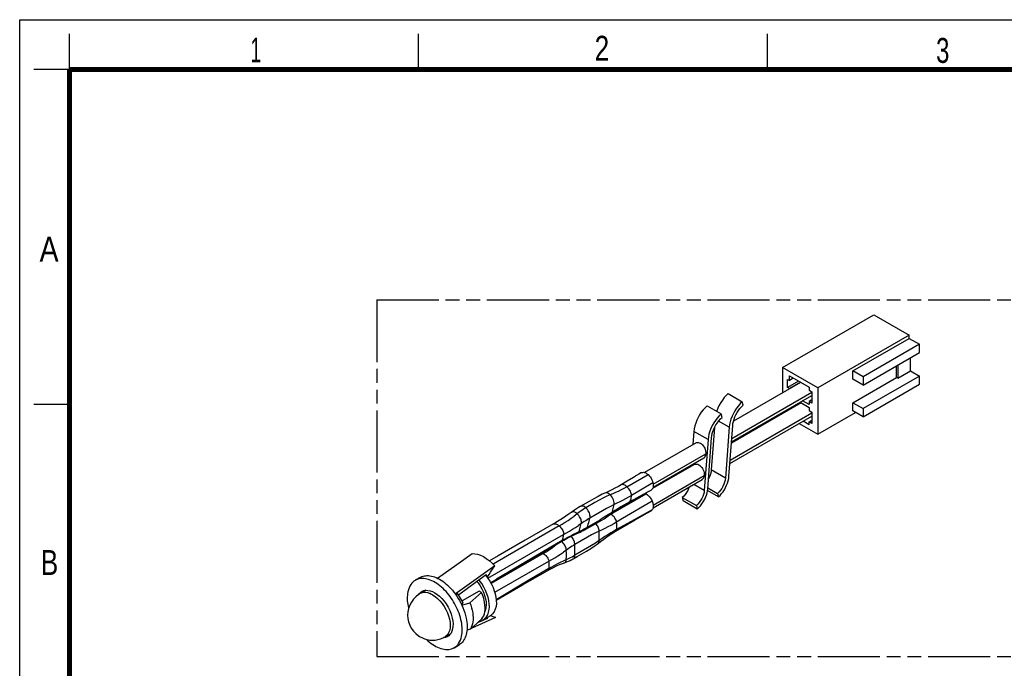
# Model space of a CAD drawing. Header units: millimetres. Extents: x 0 to 210, y 0 to 297.
# Tile 3 of 4: x 0 to 138, y 206 to 297. Entities that reach past the tile are written whole.
import ezdxf

# ---------------------------------------------------------------- set-up
doc = ezdxf.new("R2010")
doc.units = ezdxf.units.MM
doc.header["$LTSCALE"] = 19.36
doc.linetypes.add('PHANTOM', pattern=[0.8, 0.45, -0.05, 0.1, -0.05, 0.1, -0.05])
doc.layers.get('0').update_dxf_attribs({"linetype": 'CONTINUOUS'})
doc.layers.add('DEFAULT_3', color=7, linetype='PHANTOM')
doc.styles.add('TEXTSTYLE_2', font='txt', dxfattribs={"width": 0.75})

msp = doc.modelspace()

# ---------------------------------------------------------------- linework, layer by layer
at = {"color": 2, "linetype": 'Continuous'}
for p, q in [((0, 0), (0, 297)), ((0, 297), (210, 297)), ((7, 290), (7, 295)), ((56, 290), (56, 295)), ((105, 290), (105, 295)), ((7, 290), (2, 290)), ((7, 243), (2, 243))]:
    msp.add_line(p, q, dxfattribs=at)
at = {"color": 7, "linetype": 'Continuous'}
for p, q in [((107.1328, 248.2055), (119.9526, 255.607)), ((119.9526, 255.607), (124.9023, 252.7493)), ((124.9023, 252.7493), (112.0825, 245.3478)), ((116.9828, 247.7197), (124.9023, 252.292)), ((124.9023, 252.292), (124.9023, 252.7493)), ((124.9023, 252.292), (126.3378, 251.4633)), ((126.3378, 251.4633), (118.4182, 246.891)), ((118.4182, 245.7479), (126.3378, 250.3202)), ((126.3378, 250.3202), (126.3378, 251.4633)), ((125.1003, 247.7196), (125.1003, 249.6058)), ((107.1328, 248.2055), (107.1328, 244.6616)), ((112.0825, 245.3478), (107.1328, 248.2055)), ((116.9828, 246.5766), (116.9828, 247.7197)), ((118.4182, 246.891), (116.9828, 247.7197)), ((123.1204, 246.8052), (123.1204, 248.4627)), ((123.3184, 248.577), (123.3184, 246.6909)), ((123.3184, 246.6909), (125.1003, 247.7196)), ((125.1003, 247.7196), (126.3378, 247.0052)), ((109.6575, 246.1192), (100.2185, 240.6696)), ((107.8257, 245.3906), (107.8257, 246.5337)), ((107.8257, 246.5337), (108.0732, 246.3908)), ((109.3726, 246.2837), (107.8257, 245.3906)), ((108.0732, 246.3908), (108.0732, 247.0338)), ((108.0732, 247.0338), (110.8451, 245.4335)), ((108.6301, 246.7123), (108.0732, 246.3908)), ((109.62, 246.1408), (108.0732, 245.2477)), ((116.9828, 243.2616), (123.1204, 246.8052)), ((118.4182, 245.7479), (116.9828, 246.5766)), ((126.3378, 247.0052), (118.4182, 242.4329)), ((118.4182, 246.891), (118.4182, 245.7479)), ((123.3184, 246.6909), (123.1204, 246.8052)), ((126.3378, 245.8621), (126.3378, 247.0052)), ((108.0732, 245.2477), (107.8257, 245.3906)), ((108.0732, 245.2045), (108.0732, 245.2477)), ((110.8451, 245.4335), (110.8451, 245.0192)), ((110.8451, 245.0192), (111.2411, 244.7905)), ((111.2411, 244.7905), (111.2411, 243.1902)), ((112.0825, 245.3478), (112.0825, 238.8321)), ((118.4182, 241.2898), (126.3378, 245.8621)), ((99.4874, 244.5453), (101.4673, 243.4022)), ((99.945, 237.7635), (111.2411, 244.2853)), ((101.591, 242.9203), (101.4673, 243.4022)), ((109.5873, 243.3305), (110.8451, 242.6044)), ((110.8451, 243.0044), (109.9338, 243.5306)), ((111.2411, 243.6474), (110.8451, 243.4188)), ((111.2411, 243.1902), (110.8451, 243.4188)), ((110.8451, 243.4188), (110.8451, 243.0044)), ((96.5175, 242.8307), (98.4974, 241.6876)), ((109.7218, 243.2529), (99.933, 237.6013)), ((108.0732, 242.4186), (108.0405, 242.4375)), ((109.62, 243.3116), (108.0732, 242.4186)), ((108.0732, 242.4186), (108.0732, 242.3011)), ((110.8451, 242.6044), (110.8451, 242.19)), ((110.8451, 242.19), (111.2411, 241.9614)), ((111.2411, 241.9614), (111.2411, 240.361)), ((116.9828, 243.2616), (118.4182, 242.4329)), ((116.9828, 242.1185), (116.9828, 243.2616)), ((118.4182, 241.2898), (116.9828, 242.1185)), ((118.4182, 242.4329), (118.4182, 241.2898)), ((98.6212, 241.2056), (98.4974, 241.6876)), ((99.7215, 234.7311), (111.2411, 241.3818)), ((107.1328, 241.9134), (107.1328, 241.7581)), ((110.8451, 240.1753), (109.9982, 240.6642)), ((110.8451, 240.5896), (111.2411, 240.8182)), ((111.2411, 240.361), (110.8451, 240.5896)), ((110.8451, 240.1753), (110.8451, 240.5896)), ((112.0825, 238.8321), (117.3787, 241.8899)), ((94.6711, 239.2506), (94.5338, 237.3876)), ((97.553, 239.7721), (97.1152, 233.83)), ((99.6208, 239.8221), (99.0951, 232.6869)), ((99.5882, 232.921), (100.1139, 240.0562)), ((109.4537, 240.3499), (112.0825, 238.8321)), ((96.651, 238.1075), (96.1253, 230.9723)), ((96.6183, 231.2063), (97.144, 238.3415)), ((94.9639, 237.6359), (87.7448, 233.468)), ((88.9341, 231.4064), (96.0482, 235.5137)), ((94.7405, 234.6034), (88.8604, 231.2086)), ((94.3224, 234.5173), (94.3104, 234.3551)), ((86.2009, 232.7822), (85.2979, 232.2438)), ((87.2588, 233.4296), (86.9571, 233.2428)), ((87.2589, 233.4294), (87.3072, 233.4558)), ((88.9339, 228.5028), (95.8247, 232.4812)), ((85.2979, 232.2438), (84.4349, 231.7373)), ((88.2844, 230.8026), (88.6596, 231.0057)), ((88.914, 232.031), (88.9386, 231.9118)), ((98.111, 230.0569), (96.5858, 230.9374)), ((96.627, 231.3241), (97.9873, 230.5388)), ((82.1567, 230.5909), (82.1564, 230.5907)), ((85.5662, 229.2817), (86.5235, 229.8255)), ((86.5235, 229.8255), (87.5508, 230.4)), ((87.5508, 230.4), (88.289, 230.8051)), ((87.8089, 230.5421), (87.9717, 230.4645)), ((93.0375, 229.9673), (95.0175, 228.8242)), ((93.0375, 229.9673), (93.1613, 229.4853)), ((97.9873, 230.5388), (98.111, 230.0569)), ((78.7438, 228.7204), (78.7432, 228.7201)), ((95.1412, 228.3422), (93.1613, 229.4853)), ((95.0175, 228.8242), (95.1412, 228.3422)), ((77.4691, 227.887), (77.469, 227.8869)), ((82.6472, 227.3803), (83.0319, 227.6479)), ((83.0317, 227.6478), (83.3403, 227.8669)), ((83.0317, 227.6478), (83.0319, 227.6479)), ((83.6621, 225.2313), (86.3434, 226.7786)), ((74.951, 226.2575), (70.9777, 223.9683)), ((79.9391, 225.7636), (79.5336, 225.5301)), ((79.9391, 225.7636), (80.7708, 226.2388)), ((80.7708, 226.2388), (81.4268, 226.6197)), ((76.0457, 223.7894), (76.4056, 223.9935)), ((76.4056, 223.9935), (76.881, 224.2512)), ((76.881, 224.2512), (77.3254, 224.4786)), ((78.1248, 224.8502), (78.4701, 224.9952)), ((78.3437, 224.9422), (78.344, 224.9423)), ((78.4701, 224.9952), (78.7274, 225.1105)), ((78.7274, 225.1105), (78.8568, 225.1718)), ((72.2318, 221.583), (76.0458, 223.7894)), ((81.2097, 223.5318), (81.5329, 223.7891)), ((81.2097, 223.5318), (81.2103, 223.5323)), ((61.4034, 220.5799), (63.5389, 222.0984)), ((68.624, 219.4825), (72.2318, 221.583)), ((77.7148, 221.3578), (77.7151, 221.358)), ((58.6839, 218.6371), (61.4034, 220.5799)), ((66.7056, 220.3678), (61.1697, 216.4179)), ((74.1567, 219.742), (74.4777, 219.9223)), ((76.4743, 220.8018), (76.4747, 220.802)), ((56.2378, 218.7564), (55.5449, 218.3563)), ((58.7773, 218.704), (58.6456, 218.6549)), ((64.1398, 218.1648), (65.513, 219.1481)), ((65.513, 219.1481), (65.5342, 218.933)), ((65.6605, 218.7689), (65.7436, 218.8999)), ((66.1388, 218.0216), (68.624, 219.4825)), ((70.6225, 217.7038), (74.1568, 219.7421)), ((61.5981, 216.3339), (64.1398, 218.1648)), ((64.1921, 218.2022), (64.3818, 217.9769)), ((64.3818, 217.9769), (64.6635, 217.5695)), ((64.6635, 217.5695), (64.9044, 217.1447)), ((66.9216, 215.5614), (70.6225, 217.7038)), ((55.9812, 216.3007), (56.1333, 216.5167)), ((56.1333, 216.5167), (56.314, 216.685)), ((57.0243, 216.9472), (56.2263, 216.4865)), ((56.314, 216.685), (56.4552, 216.7796)), ((61.183, 216.4002), (61.3826, 216.1123)), ((61.218, 216.3498), (61.4781, 216.5)), ((61.6311, 216.2915), (61.4781, 216.5)), ((64.5175, 216.8297), (62.1359, 215.4547)), ((63.2099, 215.2079), (64.0324, 215.9452)), ((64.0324, 215.9452), (64.8233, 216.6626)), ((64.8233, 216.6626), (64.5175, 216.8297)), ((61.7543, 215.5047), (61.9246, 215.1875)), ((62.2793, 215.1602), (62.0134, 215.0067)), ((62.0913, 214.8452), (63.2099, 215.2079)), ((62.2793, 215.1602), (62.1672, 215.395)), ((65.5001, 214.9061), (65.4714, 214.5261)), ((63.4504, 211.6418), (66.8701, 213.1587)), ((65.6535, 212.9874), (64.2731, 212.3808)), ((64.9079, 212.9572), (64.3834, 212.4805)), ((64.9079, 212.9571), (65.0469, 213.1575)), ((65.09, 212.7936), (66.08, 213.3651)), ((65.4023, 212.9739), (65.6535, 212.9875)), ((65.6599, 213.1226), (65.6535, 212.9874)), ((66.1326, 213.397), (66.2438, 213.3586)), ((64.5504, 212.6319), (64.5754, 212.6175)), ((59.52, 210.3075), (59.5051, 210.3079)), ((59.7829, 210.3487), (59.52, 210.3075)), ((59.7263, 210.4243), (60.516, 210.8802)), ((63.2945, 211.5025), (62.8062, 211.3435)), ((61.0049, 208.8993), (61.6978, 209.2994))]:
    msp.add_line(p, q, dxfattribs=at)
at = {"color": 9, "linetype": 'Continuous'}
for p, q in [((111.2411, 244.6878), (99.9759, 238.1839)), ((99.6208, 239.8221), (98.1276, 240.6842)), ((111.2411, 241.7843), (99.7525, 235.1514)), ((96.651, 238.1075), (94.6711, 239.2506)), ((88.9512, 231.8188), (96.3475, 236.089)), ((99.0951, 232.6869), (97.1152, 233.83)), ((85.2581, 231.4665), (88.2279, 233.1811)), ((87.3072, 233.4558), (86.9571, 233.2428)), ((88.9508, 228.9151), (96.1241, 233.0565)), ((88.914, 232.031), (85.9018, 230.2668)), ((96.1253, 230.9723), (94.6682, 231.8135)), ((83.0219, 227.6068), (87.9717, 230.4645)), ((87.5508, 230.4), (85.6617, 229.3706)), ((88.2844, 230.8026), (87.6375, 230.4506)), ((80.7623, 229.245), (79.507, 228.5145)), ((82.418, 228.4204), (81.8554, 228.102)), ((85.6617, 229.3706), (85.7355, 229.4935)), ((88.8034, 228.2213), (86.2926, 226.8462)), ((79.9505, 226.655), (80.0647, 227.0666)), ((81.8554, 228.102), (80.0647, 227.0666)), ((83.177, 227.8654), (82.6405, 227.5226)), ((83.0219, 227.6068), (82.7802, 227.4728)), ((83.0219, 227.6068), (82.9931, 227.6209)), ((86.2926, 226.8462), (83.824, 225.4836)), ((75.7546, 225.9797), (66.4675, 220.6178)), ((78.559, 225.2023), (78.6611, 225.5701)), ((83.824, 225.4836), (83.4049, 225.2454)), ((65.7441, 218.6518), (76.3813, 224.76)), ((76.1564, 223.9205), (76.207, 224.0541)), ((78.1751, 225.0153), (78.7588, 225.2997)), ((81.3723, 223.9343), (81.3762, 224.3757)), ((76.1564, 223.9205), (66.9598, 218.506)), ((77.9426, 222.8683), (77.9452, 223.3622)), ((77.9426, 222.3754), (77.9426, 222.8683)), ((79.7372, 222.9088), (77.9452, 221.8758)), ((73.5185, 222.12), (66.2073, 217.8989)), ((76.7567, 222.1479), (76.754, 222.5895)), ((76.754, 221.2696), (76.7567, 221.7105)), ((76.7567, 221.7105), (76.7567, 222.1479)), ((77.9452, 221.8758), (77.9426, 222.3754)), ((66.7045, 216.6863), (74.3163, 221.0186)), ((74.3163, 220.014), (71.2676, 218.2111)), ((75.9587, 220.9003), (76.3592, 221.0913)), ((71.2676, 218.2111), (66.9148, 215.6202)), ((56.2263, 216.4865), (56.2234, 216.4848)), ((56.3584, 216.552), (56.2263, 216.4865)), ((56.4698, 216.5925), (56.2264, 216.4865)), ((56.64, 216.6323), (56.3584, 216.552)), ((56.7389, 216.6447), (56.4698, 216.5925)), ((59.3082, 215.0949), (59.5946, 214.6832)), ((59.5915, 214.6881), (59.8452, 214.2498)), ((59.8422, 214.2556), (60.0575, 213.8)), ((60.055, 213.8061), (60.2274, 213.3433)), ((59.727, 210.4247), (59.7263, 210.4243))]:
    msp.add_line(p, q, dxfattribs=at)
at = {"color": 6, "linetype": 'Continuous'}
msp.add_line((66.0808, 213.3637), (66.0597, 213.3534), dxfattribs=at)
at = {"color": 7, "linetype": 'Continuous', "const_width": 0.7}
for points in [[(7, 7), (7, 290)], [(7, 290), (203, 290)]]:
    msp.add_lwpolyline(points, dxfattribs=at)
at = {"color": 7, "linetype": 'Continuous'}
for points in [[(99.4874, 244.5453), (99.2058, 244.2785), (98.937, 243.9792), (98.6777, 243.6432), (98.4379, 243.2829), (98.2264, 242.909), (98.0429, 242.5223), (97.8889, 242.1225), (97.8674, 242.0514)], [(101.4673, 243.4022), (101.1857, 243.1354), (100.9169, 242.8361), (100.6576, 242.5002), (100.4178, 242.1399), (100.2063, 241.766), (100.0229, 241.3792), (99.8688, 240.9795), (99.7481, 240.5801), (99.6661, 240.1959), (99.6208, 239.8221)], [(96.5175, 242.8307), (96.2359, 242.5639), (95.9671, 242.2646), (95.7079, 241.9286), (95.468, 241.5683), (95.2565, 241.1944), (95.0731, 240.8077), (94.919, 240.4079), (94.7984, 240.0085), (94.7163, 239.6244), (94.6711, 239.2506)], [(100.1139, 240.0562), (100.1483, 240.3463), (100.2117, 240.6467), (100.3051, 240.9613), (100.4254, 241.2783), (100.5699, 241.5873), (100.7379, 241.8882), (100.9302, 242.1803), (101.1398, 242.4543), (101.3593, 242.6998), (101.591, 242.9203)], [(98.4974, 241.6876), (98.2158, 241.4208), (97.947, 241.1215), (97.6878, 240.7855), (97.4479, 240.4252), (97.2365, 240.0513), (97.053, 239.6646), (96.8989, 239.2648), (96.7783, 238.8654), (96.6962, 238.4813), (96.651, 238.1075)], [(97.144, 238.3415), (97.1785, 238.6317), (97.2419, 238.9321), (97.3353, 239.2467), (97.4556, 239.5637), (97.6001, 239.8727), (97.7681, 240.1736), (97.9603, 240.4656), (98.17, 240.7397), (98.3894, 240.9852), (98.6212, 241.2056)], [(94.9638, 237.6359), (95.0208, 237.6638), (95.1483, 237.6964), (95.2867, 237.6948), (95.4316, 237.6593), (95.5779, 237.5913), (95.7219, 237.4929), (95.86, 237.3665), (95.9873, 237.2164), (96.0988, 237.049), (96.1933, 236.8669), (96.2687, 236.6722), (96.3208, 236.4729), (96.3476, 236.2767), (96.3475, 236.089)], [(96.0482, 235.5137), (96.1034, 235.551), (96.1993, 235.6492), (96.2731, 235.7756), (96.3224, 235.9237), (96.3475, 236.089)], [(94.7404, 234.6034), (94.7973, 234.6313), (94.9248, 234.6639), (95.0633, 234.6623), (95.2082, 234.6268), (95.3545, 234.5588), (95.4985, 234.4604), (95.6366, 234.334), (95.7638, 234.1839), (95.8754, 234.0166), (95.9699, 233.8344), (96.0452, 233.6397), (96.0974, 233.4404), (96.1242, 233.2442), (96.1241, 233.0565)], [(97.1152, 233.83), (97.0772, 233.5466), (97.0065, 233.2586), (96.9014, 232.9621), (96.7666, 232.6689), (96.7202, 232.5883)], [(86.9571, 233.2428), (86.6134, 233.032), (86.2009, 232.7822)], [(87.3072, 233.4558), (87.4412, 233.4956), (87.5849, 233.5004)], [(87.5849, 233.5004), (87.7401, 233.4698), (87.9015, 233.4056), (88.0635, 233.3096), (88.2279, 233.1811)], [(88.2279, 233.1811), (88.3848, 233.0246), (88.5262, 232.8517), (88.6534, 232.66), (88.7623, 232.4563), (88.8487, 232.2474), (88.914, 232.031)], [(95.8248, 232.4813), (95.8802, 232.5187), (95.976, 232.6169), (96.0498, 232.7432), (96.099, 232.8913), (96.1241, 233.0565)], [(99.0951, 232.6869), (99.0571, 232.4035), (98.9864, 232.1155), (98.8813, 231.819), (98.7465, 231.5258), (98.5842, 231.2444), (98.4002, 230.9814), (98.202, 230.7474), (97.9873, 230.5388)], [(98.111, 230.0569), (98.3363, 230.2703), (98.5514, 230.5097), (98.7588, 230.7785), (98.9506, 231.0667), (99.1198, 231.3659), (99.2666, 231.6753), (99.3898, 231.9951), (99.4863, 232.3146), (99.552, 232.6219), (99.5882, 232.921)], [(84.435, 231.7374), (84.0659, 231.5262), (83.5839, 231.2638), (83.149, 231.0412), (82.7501, 230.8498), (82.3764, 230.6829), (82.1567, 230.5909)], [(88.8159, 231.1406), (88.7627, 231.0809), (88.7029, 231.0321), (88.6596, 231.0057)], [(88.9279, 231.377), (88.8988, 231.289), (88.8615, 231.2103), (88.8159, 231.1406)], [(88.9386, 231.9118), (88.9543, 231.796), (88.9612, 231.683), (88.9592, 231.5747), (88.9481, 231.4729), (88.9279, 231.377)], [(93.9943, 231.4244), (93.9316, 231.2474), (93.7968, 230.9543), (93.6344, 230.6728), (93.4504, 230.4098), (93.2523, 230.1758), (93.0375, 229.9673)], [(96.1253, 230.9723), (96.0873, 230.6889), (96.0165, 230.4009), (95.9115, 230.1044), (95.7767, 229.8112), (95.6143, 229.5298), (95.4303, 229.2668), (95.2322, 229.0327), (95.0175, 228.8242)], [(95.1412, 228.3422), (95.3665, 228.5557), (95.5815, 228.7951), (95.7889, 229.0639), (95.9808, 229.3521), (96.15, 229.6512), (96.2967, 229.9606), (96.42, 230.2804), (96.5165, 230.6), (96.5822, 230.9073), (96.6183, 231.2063)], [(82.1564, 230.5907), (81.779, 230.4232), (81.2064, 230.1314), (80.5974, 229.7945), (79.9583, 229.427)], [(87.9717, 230.4645), (88.138, 230.3517), (88.295, 230.2151), (88.4444, 230.0527), (88.5812, 229.8703), (88.7003, 229.6737), (88.8034, 229.4611)], [(79.9583, 229.427), (78.6902, 228.6894), (78.4452, 228.5421), (78.1696, 228.3668), (77.8807, 228.1745), (77.5965, 227.9777)], [(83.3403, 227.8669), (83.8076, 228.188), (84.281, 228.5001), (84.7593, 228.8021), (85.2416, 229.0933), (85.5662, 229.2817)], [(88.8034, 228.2213), (88.7003, 228.1278), (88.6682, 228.1076)], [(88.8034, 229.4611), (88.8507, 229.3397), (88.8898, 229.2188), (88.9209, 229.0976)], [(88.9616, 228.7499), (88.957, 228.6426), (88.9435, 228.5425), (88.9209, 228.4492), (88.8898, 228.3639), (88.8507, 228.2881), (88.8034, 228.2213)], [(88.9209, 229.0976), (88.9435, 228.9781), (88.957, 228.8624), (88.9616, 228.7499)], [(77.5965, 227.9777), (77.1617, 227.6689), (76.6881, 227.3436), (76.2144, 227.0309), (75.7421, 226.7315), (75.2722, 226.4458), (74.9511, 226.2576)], [(81.4268, 226.6197), (82.0545, 226.9983), (82.6472, 227.3803)], [(86.3434, 226.7786), (88.0396, 227.7496), (88.6684, 228.1071)], [(79.5336, 225.5301), (79.3164, 225.4079), (79.103, 225.2947), (78.8925, 225.1891), (78.8571, 225.1719)], [(77.3254, 224.4786), (77.7396, 224.6776), (78.1248, 224.8502)], [(81.5329, 223.7891), (81.999, 224.1417), (82.4624, 224.4713), (82.9213, 224.7777), (83.3737, 225.0607), (83.6618, 225.2312)], [(70.9777, 223.9683), (67.1705, 221.7892), (65.9551, 221.0992)], [(77.7148, 221.3578), (78.2633, 221.6726), (78.9337, 222.0531), (79.5797, 222.4285), (80.2042, 222.8123), (80.8063, 223.2215), (81.2103, 223.5323)], [(63.5389, 222.0984), (63.9104, 222.087), (64.3001, 222.0128), (64.7025, 221.877), (65.112, 221.6813), (65.5228, 221.4287), (65.9291, 221.1225), (66.3253, 220.7672), (66.7056, 220.3677)], [(76.8399, 220.9336), (77.0827, 221.0357), (77.3164, 221.1446), (77.5416, 221.2606), (77.7151, 221.358)], [(66.1149, 219.4751), (66.5042, 220.0659), (66.7056, 220.3678)], [(74.4777, 219.9223), (74.9321, 220.1604), (75.3743, 220.372), (75.803, 220.5568), (76.2172, 220.7147)], [(76.2172, 220.7147), (76.5878, 220.8397), (76.8399, 220.9336)], [(62.1343, 211.5185), (62.123, 211.7665), (62.1005, 212.0192), (62.0679, 212.2736), (62.0222, 212.5387), (61.9603, 212.8275), (61.8845, 213.1255), (61.7954, 213.4244), (61.6958, 213.7193), (61.5898, 213.9999), (61.4749, 214.2746), (61.3489, 214.5502), (61.214, 214.8217), (61.0721, 215.0858), (60.9223, 215.3442), (60.7644, 215.5979), (60.5988, 215.846), (60.4254, 216.0885), (60.2453, 216.3239), (60.061, 216.5492), (59.8678, 216.7689), (59.6593, 216.9896), (59.4429, 217.2026), (59.2238, 217.4012), (59.0017, 217.5865), (58.778, 217.7574), (58.5529, 217.9138), (58.3273, 218.0552), (58.1003, 218.1819), (57.8697, 218.2949), (57.6393, 218.392), (57.4129, 218.4712), (57.1876, 218.5331), (56.9599, 218.5782), (56.7351, 218.605), (56.5184, 218.6122), (56.3066, 218.5995), (56.0969, 218.5659), (55.8942, 218.5119), (55.7028, 218.4377), (55.5448, 218.3564)], [(56.2379, 218.7563), (56.3244, 218.8032), (56.4828, 218.8743), (56.6493, 218.931), (56.8231, 218.973), (57.0016, 219), (57.1896, 219.0114), (57.3932, 219.0069), (57.6052, 218.9858), (57.8207, 218.9469), (58.0398, 218.891), (58.2613, 218.8186), (58.4848, 218.7298), (58.7095, 218.6251), (58.9365, 218.5037), (59.1676, 218.3644), (59.3994, 218.2089), (59.6278, 218.0395), (59.856, 217.8535), (60.0873, 217.6478), (60.3165, 217.4265), (60.5384, 217.194), (60.7561, 216.9465), (60.9727, 216.68), (61.183, 216.4002)], [(65.4223, 219.0783), (65.702, 218.715), (66.0104, 218.2515)], [(65.7436, 218.8999), (65.927, 219.1858), (66.1149, 219.4751)], [(55.5448, 218.3564), (55.5215, 218.3427), (55.3498, 218.2261), (55.1899, 218.0894), (55.0454, 217.9371), (54.9117, 217.7587), (54.782, 217.5411), (54.6665, 217.2967), (54.5734, 217.0264), (54.502, 216.7527), (54.4572, 216.5072), (54.431, 216.2639), (54.4163, 216.0052), (54.4154, 215.7371)], [(65.1939, 217.3762), (64.8877, 217.8859), (64.5387, 218.3802), (64.5012, 218.4238)], [(64.9044, 217.1447), (65.1152, 216.6924), (65.285, 216.2302), (65.4066, 215.7667), (65.4795, 215.3185), (65.5001, 214.9061)], [(65.0902, 212.7934), (65.334, 212.973), (65.5439, 213.2094), (65.7177, 213.5217), (65.8478, 213.8776), (65.9201, 214.2455), (65.9448, 214.6379), (65.9281, 215.0592), (65.8674, 215.5025), (65.7613, 215.9661), (65.6125, 216.4387), (65.4282, 216.9032), (65.1939, 217.3762)], [(66.0104, 218.2515), (66.26, 217.8046), (66.4679, 217.355), (66.643, 216.8948), (66.7793, 216.4329), (66.8743, 215.9721), (66.926, 215.5234), (66.9345, 215.102), (66.8912, 214.6972), (66.7847, 214.2887), (66.6236, 213.9198), (66.4073, 213.6296), (66.1512, 213.4091), (66.0808, 213.3637)], [(54.4154, 215.7371), (54.4267, 215.489), (54.4492, 215.2363), (54.4819, 214.982), (54.5275, 214.7169), (54.5895, 214.4281), (54.6024, 214.3772)], [(56.2234, 216.4848), (55.9929, 216.3391), (55.6208, 216.0439), (55.2858, 215.6937), (54.9999, 215.2968), (54.7736, 214.8668), (54.6097, 214.4115), (54.5104, 213.9417), (54.4763, 213.4641), (54.5081, 212.9863), (54.605, 212.5158), (54.7668, 212.0596), (54.9911, 211.6283), (55.2752, 211.23), (55.6087, 210.878), (55.9799, 210.5807), (56.2235, 210.426)], [(56.4552, 216.7796), (56.5269, 216.8179), (56.7668, 216.9069), (57.0297, 216.9481), (57.3155, 216.9395), (57.6263, 216.8773), (57.951, 216.7631), (58.2791, 216.5977), (58.6108, 216.3804), (58.9461, 216.1086), (59.2744, 215.7894), (59.5862, 215.4282), (59.878, 215.0273), (60.1448, 214.5926), (60.3812, 214.1199), (60.5861, 213.5821), (60.7413, 213.0537), (60.8263, 212.6084), (60.8478, 212.2216)], [(61.3826, 216.1123), (61.5729, 215.8143), (61.7543, 215.5047)], [(62.1672, 215.395), (62.0461, 215.6259), (61.9155, 215.8537), (61.7768, 216.0763), (61.6311, 216.2915)], [(65.352, 214.544), (65.3307, 214.8787), (65.2819, 215.2236), (65.2051, 215.5811), (65.1022, 215.9436), (64.9752, 216.3033), (64.8233, 216.6626)], [(61.9246, 215.1875), (62.0798, 214.8714), (62.225, 214.5406), (62.3681, 214.1739), (62.4978, 213.7956), (62.6057, 213.4153), (62.6916, 213.0557), (62.7489, 212.7544), (62.787, 212.4759), (62.814, 212.1945), (62.8273, 211.9186)], [(63.2099, 215.2079), (63.3419, 214.8519), (63.4525, 214.4961), (63.5412, 214.1432), (63.6071, 213.7958), (63.6497, 213.4564), (63.6689, 213.1274)], [(65.0469, 213.1575), (65.1606, 213.3855), (65.2493, 213.6433), (65.3115, 213.9249), (65.3456, 214.2245), (65.352, 214.544)], [(65.4714, 214.5261), (65.3938, 214.1784), (65.3193, 213.9934)], [(63.6689, 213.1274), (63.6645, 212.8114), (63.6364, 212.5107), (63.5848, 212.2274), (63.5103, 211.9637), (63.4133, 211.7215), (63.2944, 211.5025)], [(66.2438, 213.3586), (66.4457, 213.2917), (66.6543, 213.2251), (66.87, 213.1587)], [(60.8478, 212.2216), (60.8415, 211.8819), (60.7928, 211.5575), (60.6981, 211.2387), (60.5686, 210.9549), (60.4164, 210.7389), (60.2357, 210.5705), (60.0945, 210.476)], [(62.8273, 211.9186), (62.8271, 211.6768), (62.8158, 211.4426), (62.794, 211.218), (62.7594, 210.9968), (62.7093, 210.7693), (62.6454, 210.5475), (62.5678, 210.3398), (62.4793, 210.1476), (62.3837, 209.9773), (62.2785, 209.8229), (62.162, 209.6798), (62.0363, 209.5506), (61.903, 209.437), (61.7614, 209.3378), (61.6978, 209.2994)], [(64.3834, 212.4805), (63.5717, 211.7502), (63.2945, 211.5025)], [(64.5754, 212.6175), (64.8455, 212.6785), (65.0902, 212.7934)], [(56.2256, 210.4248), (56.4538, 210.304), (56.8454, 210.1433), (57.2308, 210.0359), (57.6054, 209.9754), (57.9699, 209.9556), (58.3343, 209.974), (58.7085, 210.033), (59.0935, 210.1386), (59.4846, 210.2971), (59.727, 210.4247)], [(60.0945, 210.476), (60.0228, 210.4376), (59.7829, 210.3487)], [(60.4188, 210.7423), (60.3284, 210.7195), (60.2308, 210.7156)], [(61.638, 209.4969), (61.7677, 209.7145), (61.8832, 209.9588), (61.9763, 210.2292), (62.0477, 210.5029), (62.0925, 210.7483), (62.1188, 210.9917), (62.1335, 211.2503), (62.1343, 211.5185)], [(57.082, 210.0774), (57.1069, 210.0529), (57.326, 209.8543), (57.5481, 209.669), (57.7717, 209.4982), (57.9968, 209.3418), (58.2224, 209.2004), (58.4495, 209.0736), (58.68, 208.9607), (58.9104, 208.8636), (59.1368, 208.7844), (59.3622, 208.7225), (59.5898, 208.6774), (59.8146, 208.6506), (60.0313, 208.6434), (60.2431, 208.6561), (60.4528, 208.6896), (60.6556, 208.7437), (60.8469, 208.8179), (61.0049, 208.8992)], [(61.0049, 208.8992), (61.0282, 208.9129), (61.1999, 209.0295), (61.3599, 209.1662), (61.5043, 209.3185), (61.638, 209.4969)]]:
    msp.add_lwpolyline(points, dxfattribs=at)
at = {"color": 9, "linetype": 'Continuous'}
for points in [[(85.2581, 231.4665), (84.849, 231.2371), (84.445, 231.0244), (84.0467, 230.8285), (83.6548, 230.6497), (83.27, 230.4886), (82.8927, 230.3451)], [(85.2581, 231.4665), (85.1037, 231.5892), (84.9539, 231.6818), (84.8144, 231.7431), (84.6874, 231.7751), (84.5748, 231.7794), (84.4788, 231.7583), (84.435, 231.7374)], [(85.9018, 230.2668), (85.893, 230.3927), (85.8637, 230.5325), (85.8138, 230.6819), (85.7432, 230.8388), (85.6516, 231.0004), (85.5394, 231.1623), (85.4069, 231.3203), (85.2581, 231.4665)], [(82.8927, 230.3451), (82.4216, 230.148), (81.9044, 229.8875), (81.3492, 229.582), (80.7623, 229.245)], [(82.8927, 230.3451), (82.7366, 230.4662), (82.5794, 230.5542), (82.4278, 230.6054), (82.2881, 230.6187), (82.1567, 230.5909)], [(83.4743, 228.9749), (83.4928, 229.1165), (83.4846, 229.2787), (83.4489, 229.4555), (83.3858, 229.642), (83.2953, 229.8329), (83.1801, 230.0195), (83.0441, 230.1928), (82.8927, 230.3451)], [(85.9018, 230.2668), (85.4775, 230.0223), (85.06, 229.7893), (84.6496, 229.5674), (84.2477, 229.3575), (83.856, 229.16), (83.4743, 228.9749)], [(85.7355, 229.4935), (85.7957, 229.626), (85.8413, 229.7662), (85.8739, 229.9179), (85.8941, 230.0856), (85.9018, 230.2668)], [(79.507, 228.5145), (79.3182, 228.4027), (79.1225, 228.2795), (78.9201, 228.1452), (78.7113, 228.0005), (78.4961, 227.8454), (77.8504, 227.3596)], [(79.507, 228.5145), (79.3853, 228.6108), (79.261, 228.6866), (79.1374, 228.7392), (79.0176, 228.7673), (78.9044, 228.7701), (78.8013, 228.7471), (78.7438, 228.7204)], [(80.0647, 227.0666), (80.0885, 227.1933), (80.093, 227.334), (80.0779, 227.485), (80.0435, 227.643), (79.9905, 227.8045), (79.9199, 227.965), (79.8339, 228.1203), (79.7345, 228.266), (79.6246, 228.3985), (79.507, 228.5145)], [(83.4743, 228.9749), (82.9603, 228.7159), (82.418, 228.4204)], [(85.6617, 229.3706), (85.2396, 229.1345), (84.8195, 228.8917), (84.4017, 228.6423), (83.9878, 228.3875), (83.5795, 228.1284), (83.177, 227.8654)], [(83.177, 227.8654), (83.2309, 228.0503), (83.2826, 228.2329), (83.3326, 228.4159), (83.3809, 228.6), (83.4279, 228.7855), (83.4743, 228.9749)], [(88.8034, 229.4611), (84.6416, 226.9991), (83.824, 226.5177)], [(85.5665, 229.2819), (85.6028, 229.3065), (85.6617, 229.3706)], [(75.7546, 225.9797), (76.168, 226.2252), (76.5849, 226.4863), (77.0048, 226.7628), (77.4269, 227.0541), (77.8504, 227.3596)], [(78.2748, 227.679), (78.1174, 227.8009), (77.9593, 227.8893), (77.8068, 227.9404), (77.6669, 227.9531), (77.5454, 227.9281), (77.4691, 227.887)], [(78.855, 226.3071), (78.8728, 226.4181), (78.8736, 226.5429), (78.8568, 226.6781), (78.8222, 226.8219), (78.7697, 226.9724), (78.6996, 227.1254), (78.6129, 227.2771), (78.5116, 227.4228), (78.3978, 227.5581), (78.2748, 227.679)], [(80.0647, 227.0666), (79.8732, 226.9548), (79.6775, 226.8368), (79.4779, 226.7129), (79.2741, 226.5833), (79.0664, 226.4481), (78.4486, 226.0358)], [(78.7588, 225.2997), (78.9573, 225.4), (79.1538, 225.5024), (79.3481, 225.6068), (79.5407, 225.7136), (81.5221, 226.8578)], [(82.6405, 227.5226), (82.0881, 227.1892), (81.5221, 226.8578)], [(83.824, 226.5177), (83.7958, 226.6498), (83.7449, 226.792), (83.6723, 226.939), (83.5787, 227.0876), (83.465, 227.2336), (83.3327, 227.3726), (83.1831, 227.4995), (83.0219, 227.6068)], [(83.0319, 227.6479), (83.0519, 227.6635), (83.1273, 227.7521), (83.177, 227.8654)], [(74.9511, 226.2576), (74.9942, 226.2774), (75.0731, 226.2946), (75.164, 226.2935), (75.2661, 226.2727), (75.3776, 226.2318), (75.4973, 226.1698), (75.6243, 226.0853), (75.7546, 225.9797)], [(75.7546, 225.9797), (75.8801, 225.8586), (75.9946, 225.7291), (76.0952, 225.596), (76.1817, 225.4615), (76.2538, 225.3276), (76.3107, 225.1972), (76.3522, 225.0723), (76.3777, 224.9562), (76.3872, 224.8514), (76.3813, 224.76)], [(76.3813, 224.76), (76.7957, 225.0018), (77.2104, 225.2508), (77.6253, 225.507), (78.0387, 225.7691), (78.4486, 226.0358)], [(78.6611, 225.5701), (78.7106, 225.7529), (78.7592, 225.9362), (78.855, 226.3071)], [(79.5336, 225.5301), (79.6002, 225.5818), (79.6559, 225.6489), (79.6999, 225.73), (79.7316, 225.8234)], [(79.7316, 225.8234), (79.8401, 226.243), (79.8949, 226.4495), (79.9505, 226.655)], [(81.3723, 225.2567), (81.3627, 225.38), (81.3372, 225.5113), (81.296, 225.6471), (81.2393, 225.7859), (81.1673, 225.9255), (81.0812, 226.0622), (80.9821, 226.1928), (80.8723, 226.3133)], [(83.824, 226.5177), (83.4049, 226.2763), (82.9889, 226.0471), (82.5761, 225.8299), (82.1682, 225.6254), (81.7669, 225.4345), (81.3723, 225.2567)], [(83.6621, 225.2313), (83.6729, 225.2378), (83.7458, 225.3017), (83.7962, 225.3851), (83.824, 225.4836)], [(83.824, 225.4836), (83.8461, 225.6476), (83.8597, 225.8124), (83.8642, 225.9786), (83.8596, 226.1499), (83.846, 226.3295), (83.824, 226.5177)], [(76.1564, 223.9205), (76.5699, 224.1592), (76.9793, 224.3884), (77.3844, 224.6081), (77.7836, 224.8173), (78.1751, 225.0153)], [(76.207, 224.0541), (76.2519, 224.1872), (76.2913, 224.3226), (76.3254, 224.4622), (76.355, 224.6074), (76.3813, 224.76)], [(77.9452, 223.3622), (77.9388, 223.4888), (77.9181, 223.6218), (77.8835, 223.7584), (77.8354, 223.8966), (77.7746, 224.034), (77.7021, 224.1678), (77.6193, 224.2955), (77.5278, 224.4146), (77.4294, 224.5226), (77.4251, 224.5265)], [(80.3014, 224.7165), (79.7372, 224.3996), (77.9452, 223.3622)], [(78.344, 224.9423), (78.3736, 224.9561), (78.4555, 225.0168), (78.5175, 225.1002), (78.559, 225.2023)], [(81.3723, 225.2567), (80.8482, 225.0074), (80.3014, 224.7165)], [(81.3762, 224.3757), (81.3767, 224.5945), (81.3762, 224.8137), (81.3723, 225.2567)], [(83.4049, 225.2454), (82.9889, 224.9983), (82.5761, 224.7425), (82.1682, 224.4792), (81.7669, 224.2097), (81.3723, 223.9343)], [(73.5185, 222.12), (73.9297, 222.3671), (74.3401, 222.6329), (74.7492, 222.9173), (75.1562, 223.2196), (75.4183, 223.4268)], [(76.0458, 223.7894), (76.0692, 223.8047), (76.1204, 223.8557), (76.1564, 223.9205)], [(76.217, 223.6835), (76.0914, 223.7893), (76.0597, 223.8103)], [(76.754, 222.5895), (76.7442, 222.7177), (76.7169, 222.8546), (76.6727, 222.9963), (76.6116, 223.141), (76.534, 223.2862), (76.441, 223.4277), (76.3345, 223.5616), (76.217, 223.6835)], [(77.9452, 223.3622), (77.7537, 223.25), (77.5594, 223.1309), (77.3624, 223.0052), (77.1623, 222.8732), (76.9593, 222.7347), (76.3592, 222.3104)], [(81.3723, 223.9343), (80.8482, 223.581), (80.3014, 223.2423), (79.7372, 222.9088)], [(81.2103, 223.5323), (81.2444, 223.5639), (81.3145, 223.6658), (81.357, 223.7914), (81.3723, 223.9343)], [(73.3174, 222.2117), (73.3859, 222.187), (73.5185, 222.12)], [(73.5185, 222.12), (73.6505, 222.0343), (73.7753, 221.9353), (73.8891, 221.8271), (73.9916, 221.7122), (74.082, 221.5926), (74.1588, 221.4711), (74.2216, 221.3499), (74.269, 221.2323), (74.3006, 221.121), (74.3163, 221.0186)], [(74.3163, 221.0186), (74.7304, 221.2603), (75.1426, 221.5109), (75.5526, 221.7703), (75.9587, 222.0373), (76.3592, 222.3104)], [(76.3592, 221.0913), (76.9595, 221.3624), (77.1626, 221.4589), (77.3626, 221.5585), (77.5596, 221.6609), (77.7538, 221.7666), (77.9452, 221.8758)], [(76.4747, 220.802), (76.5315, 220.8256), (76.6275, 220.8985), (76.6973, 221.0007), (76.7393, 221.1266), (76.754, 221.2696)], [(77.7151, 221.358), (77.7959, 221.4213), (77.861, 221.5075), (77.9082, 221.6139), (77.9364, 221.7379), (77.9452, 221.8758)], [(74.1568, 219.7421), (74.2216, 219.792), (74.269, 219.8549), (74.3006, 219.9297), (74.3163, 220.014)], [(74.3163, 220.014), (74.329, 220.1792), (74.3369, 220.3418), (74.3396, 220.505), (74.3368, 220.6708), (74.3288, 220.8412), (74.3163, 221.0186)], [(74.3163, 220.014), (74.7304, 220.2528), (75.1426, 220.4803), (75.5526, 220.6964), (75.9587, 220.9003)], [(57.9763, 216.3132), (57.6249, 216.4871), (57.2805, 216.5996), (56.9497, 216.6484), (56.64, 216.6323)], [(57.9763, 216.3132), (57.6533, 216.4752), (57.3358, 216.5856), (57.0293, 216.6424), (56.7389, 216.6447)], [(57.9763, 216.3132), (58.3256, 216.0827), (58.6687, 215.7992), (58.9985, 215.4679), (59.3082, 215.0949)], [(60.2255, 213.349), (60.3499, 212.8939), (60.4256, 212.4499), (60.4512, 212.0265)], [(60.4512, 212.0266), (60.4259, 211.6347), (60.3509, 211.2794), (60.2274, 210.9683), (60.0575, 210.7077)], [(60.0575, 210.7077), (59.8452, 210.5031), (59.727, 210.4247)]]:
    msp.add_lwpolyline(points, dxfattribs=at)
at = {"layer": 'DEFAULT_3', "color": 91, "linetype": 'PHANTOM', "true_color": 0x80ff80}
for p, q in [((50.1286, 257.68), (50.1286, 207.68)), ((50.1286, 257.68), (150.1286, 257.68)), ((50.1286, 207.68), (150.1286, 207.68))]:
    msp.add_line(p, q, dxfattribs=at)

# ---------------------------------------------------------------- texts
at = {"color": 5, "linetype": 'Continuous', "style": 'TEXTSTYLE_2'}
for s, width, p in [('1', 0.571429, (32.414, 291.0005)), ('2', 0.785714, (80.7314, 291.2396)), ('3', 0.714286, (128.6839, 290.9429)), ('A', 0.857143, (2.7873, 263.0481)), ('B', 0.785714, (2.9587, 219.0995))]:
    msp.add_text(s, height=3.5, dxfattribs=dict(at, width=width)).set_placement(p)

doc.saveas('drawing.dxf')
